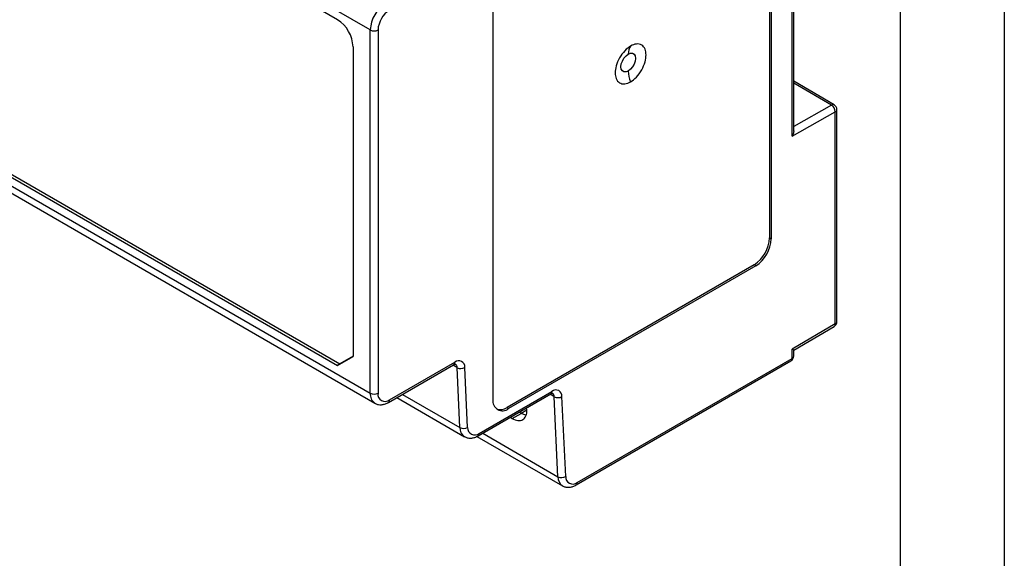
# Model space of a CAD drawing. Header units: millimetres. Extents: x 0 to 314, y 0 to 243.
# Tile 10 of 13: x 247 to 314, y 140 to 177. Entities that reach past the tile are written whole.
import ezdxf

# ---------------------------------------------------------------- set-up
doc = ezdxf.new("R2010")
doc.units = ezdxf.units.MM
doc.header["$LTSCALE"] = 1.125
doc.layers.add('TEXT', color=140, linetype='Continuous', lineweight=25)

msp = doc.modelspace()

# ---------------------------------------------------------------- linework, layer by layer
at = {"color": 7, "linetype": 'Continuous'}
msp.add_line((314.328, 242.891), (314.328, 0.003), dxfattribs=at)
for p, q in [((270.798, 176.301), (234.205, 197.425)), ((298.216, 196.936), (298.216, 162.029)), ((298.331, 196.885), (298.331, 161.973)), ((268.544, 177.005), (236.459, 195.528)), ((299.757, 169.007), (299.757, 187.513)), ((299.867, 169.374), (299.867, 187.638)), ((279.221, 185.848), (279.221, 150.941)), ((270.798, 151.376), (270.798, 176.301)), ((271.328, 176.301), (271.328, 151.376)), ((269.618, 175.144), (269.618, 153.887)), ((234.205, 172.5), (270.798, 151.376)), ((302.647, 171.167), (299.867, 172.783)), ((302.462, 171.149), (299.867, 172.658)), ((234.516, 171.814), (271.108, 150.689)), ((236.459, 171.795), (268.55, 153.27)), ((236.618, 171.903), (268.703, 153.381)), ((302.462, 171.149), (299.867, 169.677)), ((299.757, 169.007), (302.724, 170.689)), ((302.724, 156.133), (302.724, 170.689)), ((302.833, 156.286), (302.833, 170.842)), ((298.216, 162.029), (298.331, 161.973)), ((297.155, 160.192), (280.185, 150.395)), ((297.261, 160.12), (280.291, 150.323)), ((297.261, 160.12), (297.155, 160.192)), ((302.724, 156.133), (299.762, 154.394)), ((299.87, 154.331), (302.648, 155.963)), ((299.76, 153.765), (299.762, 154.394)), ((299.869, 153.917), (299.871, 154.332)), ((268.55, 153.27), (269.618, 153.887)), ((269.618, 153.91), (268.703, 153.381)), ((272.124, 150.916), (276.6, 153.5)), ((284.932, 145.078), (299.682, 153.593)), ((285.009, 145.25), (299.76, 153.765)), ((268.703, 153.381), (268.55, 153.27)), ((272.046, 150.745), (276.522, 153.329)), ((276.758, 153.128), (276.466, 153.296)), ((276.95, 149.015), (276.758, 153.128)), ((277.48, 149.031), (277.288, 153.143)), ((278.274, 148.619), (283.271, 151.503)), ((272.614, 151.073), (277.259, 148.391)), ((273, 151.295), (276.95, 149.015)), ((278.197, 148.447), (283.193, 151.331)), ((283.43, 151.13), (283.137, 151.299)), ((283.685, 145.646), (283.43, 151.13)), ((284.215, 145.662), (283.959, 151.146)), ((280.185, 150.395), (280.291, 150.323)), ((281.148, 149.989), (281.032, 150.084)), ((281.535, 150.212), (281.148, 149.989)), ((280.422, 149.732), (280.531, 149.645)), ((280.531, 149.645), (281.148, 149.989)), ((281.486, 149.873), (281.148, 149.989)), ((278.122, 148.412), (283.994, 145.022)), ((278.515, 148.631), (283.685, 145.646))]:
    msp.add_line(p, q)
at = {"flags": 128}
for points in [[(288.511, 173.484), (288.356, 173.423), (288.216, 173.424), (288.105, 173.489), (288.033, 173.609), (288.009, 173.774), (288.033, 173.967), (288.105, 174.17), (288.216, 174.362), (288.356, 174.525), (288.511, 174.643)], [(288.511, 174.643), (288.666, 174.704), (288.806, 174.703), (288.917, 174.639), (288.988, 174.518), (289.013, 174.353), (288.988, 174.16), (288.917, 173.957), (288.806, 173.765), (288.666, 173.602), (288.511, 173.484)]]:
    msp.add_lwpolyline(points, dxfattribs=at)
for centre, radius, start, end in [((273.101, 176.196), 2.305, 122.60548, 177.39452), ((273.055, 176.222), 1.729, 122.60548, 177.39452), ((267.285, 175.038), 2.335, 2.60548, 57.39452), ((271.063, 176.812), 0.576, 242.60967, 297.39033), ((289.407, 174.685), 0.897, 145.25319, 182.67201), ((290.491, 173.526), 1.981, 181.20949, 203.14766), ((302.569, 170.997), 0.187, 65.45055, 125.16656), ((302.152, 170.668), 0.572, 2.10302, 57.20436), ((302.458, 170.842), 0.375, 0, 59.82979), ((302.646, 170.861), 0.189, 294.37466, 354.30521), ((295.913, 162.134), 2.305, 302.60548, 357.39452), ((296.008, 162.079), 2.325, 302.60548, 357.39452), ((302.458, 156.286), 0.375, 300.42849, 0), ((302.646, 156.305), 0.189, 294.37466, 354.3052), ((302.538, 156.113), 0.186, 306.17233, 6.14725), ((276.416, 153.48), 0.185, 305.01333, 6.29885), ((276.869, 153.178), 0.42, 355.32552, 129.85725), ((299.494, 153.918), 0.375, 299.99731, 359.82711), ((299.576, 153.745), 0.185, 305.01333, 6.29885), ((299.683, 153.936), 0.188, 294.16486, 354.11264), ((276.471, 153.14), 0.287, 357.44749, 55.68373), ((277.009, 153.619), 0.552, 242.99549, 300.42321), ((283.087, 151.483), 0.185, 305.01333, 6.29885), ((283.54, 151.18), 0.42, 355.32552, 129.85725), ((271.532, 151.295), 0.739, 173.69186, 235.08832), ((271.063, 151.887), 0.576, 242.60967, 297.39033), ((271.813, 151.297), 0.491, 170.78596, 309.20329), ((271.945, 150.894), 0.18, 304.03912, 7.25756), ((279.873, 150.835), 0.661, 170.78596, 309.20329), ((283.142, 151.143), 0.287, 357.44749, 55.68373), ((283.68, 151.622), 0.552, 242.99549, 300.42321), ((279.744, 151.011), 0.757, 246.41174, 305.55467), ((277.668, 148.983), 0.719, 177.45684, 235.56587), ((277.2, 149.506), 0.552, 242.99549, 300.42321), ((277.963, 148.991), 0.485, 175.32552, 309.85725), ((278.096, 148.596), 0.18, 304.03844, 7.25763), ((284.403, 145.614), 0.719, 177.45684, 235.56587), ((283.936, 146.137), 0.552, 242.99549, 300.42321), ((284.699, 145.622), 0.485, 175.32552, 309.85725), ((284.831, 145.227), 0.18, 304.03844, 7.25763)]:
    msp.add_arc(centre, radius, start, end)
for points, knots in [([(288.67, 175.197), (288.541, 175.122), (288.402, 175.014), (288.137, 174.736), (288.012, 174.567), (287.807, 174.207), (287.729, 174.017), (287.63, 173.663), (287.609, 173.499), (287.609, 173.22), (287.63, 173.081), (287.729, 172.841), (287.807, 172.741), (288.012, 172.617), (288.137, 172.593), (288.402, 172.621), (288.541, 172.673), (288.67, 172.747)], [0, 0, 0, 0, 0.125, 0.125, 0.25, 0.25, 0.375, 0.375, 0.5, 0.5, 0.625, 0.625, 0.75, 0.75, 0.875, 0.875, 1, 1, 1, 1]), ([(288.67, 172.747), (288.799, 172.822), (288.938, 172.93), (289.203, 173.208), (289.328, 173.377), (289.532, 173.737), (289.61, 173.927), (289.709, 174.281), (289.73, 174.445), (289.73, 174.724), (289.709, 174.863), (289.61, 175.103), (289.532, 175.202), (289.328, 175.327), (289.203, 175.351), (288.938, 175.323), (288.799, 175.271), (288.67, 175.197)], [0, 0, 0, 0, 0.125, 0.125, 0.25, 0.25, 0.375, 0.375, 0.5, 0.5, 0.625, 0.625, 0.75, 0.75, 0.875, 0.875, 1, 1, 1, 1]), ([(299.866, 169.374), (299.866, 169.371), (299.87, 169.319), (299.843, 169.19), (299.789, 169.075), (299.757, 169.007)], [0, 0, 0, 0, 0.025785, 0.423644, 1, 1, 1, 1]), ([(299.87, 154.332), (299.87, 154.332), (299.874, 154.33), (299.849, 154.346), (299.794, 154.376), (299.762, 154.394)], [0, 0, 0, 0, 0.022387, 0.421845, 1, 1, 1, 1]), ([(276.522, 153.329), (276.539, 153.338), (276.587, 153.364), (276.64, 153.373), (276.642, 153.373), (276.642, 153.372)], [0, 0, 0, 0, 0.228488, 0.657986, 1, 1, 1, 1]), ([(283.193, 151.331), (283.21, 151.34), (283.259, 151.366), (283.311, 151.376), (283.313, 151.375), (283.314, 151.375)], [0, 0, 0, 0, 0.228488, 0.657986, 1, 1, 1, 1]), ([(271.112, 150.693), (271.125, 150.684), (271.196, 150.632), (271.353, 150.593), (271.565, 150.579), (271.786, 150.622), (271.946, 150.688), (272.033, 150.737), (272.046, 150.745)], [0, 0, 0, 0, 0.051029, 0.271511, 0.488682, 0.712253, 0.957018, 1, 1, 1, 1]), ([(280.531, 149.645), (280.67, 149.583), (280.946, 149.459), (281.289, 149.531), (281.496, 149.793), (281.569, 150.1), (281.52, 150.314), (281.509, 150.359)], [0, 0, 0, 0, 0.23519, 0.469943, 0.703933, 0.937669, 1, 1, 1, 1]), ([(277.266, 148.396), (277.293, 148.379), (277.379, 148.323), (277.552, 148.287), (277.766, 148.287), (277.984, 148.338), (278.125, 148.41), (278.197, 148.447)], [0, 0, 0, 0, 0.100544, 0.320317, 0.538684, 0.765517, 1, 1, 1, 1]), ([(284.001, 145.028), (284.028, 145.01), (284.114, 144.954), (284.287, 144.918), (284.501, 144.918), (284.719, 144.969), (284.86, 145.041), (284.932, 145.078)], [0, 0, 0, 0, 0.100544, 0.320317, 0.538684, 0.765517, 1, 1, 1, 1])]:
    msp.add_open_spline(points, degree=3, knots=knots)
at = {"layer": 'TEXT'}
msp.add_line((307.181, 235.744), (307.181, 7.144), dxfattribs=at)

doc.saveas('drawing.dxf')
